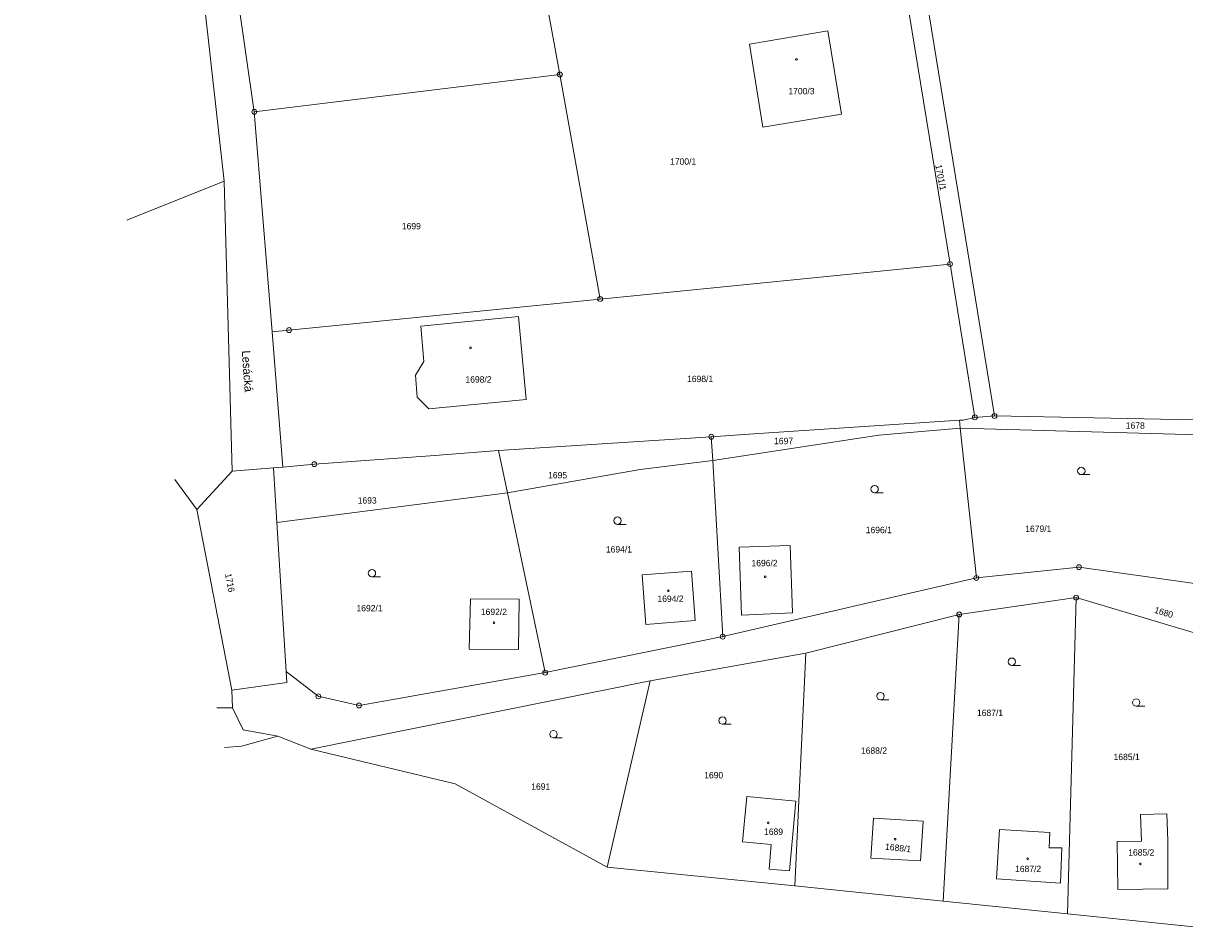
# Model space of a CAD drawing. Header units: metres. Extents: x -457056 to -456407, y -1113260 to -1112665.
# Tile 1 of 16: x -456968 to -456850, y -1113201 to -1113109. Entities that reach past the tile are written whole.
import ezdxf
from ezdxf.enums import TextEntityAlignment as Align

# ---------------------------------------------------------------- set-up
doc = ezdxf.new("R2010")
doc.units = ezdxf.units.M
for name, color, linetype, lineweight in [('KM_doplnkovy_popis', 7, 'Continuous', 0), ('KM_Parcelni_cislo', 7, 'Continuous', 0), ('KM_Plochy_katastr', 7, 'Continuous', 0), ('KM_Vlastnicka_hranice', 7, 'Continuous', 0)]:
    doc.layers.add(name, color=color, linetype=linetype, lineweight=lineweight)
doc.styles.add('Style-cs_Working', font='cs_Working.shx')

# ---------------------------------------------------------------- blocks, each defined once
blk = doc.blocks.new('4.02')
at = {"layer": 'KM_Plochy_katastr', "color": 251, "linetype": 'Continuous', "lineweight": 0}
blk.add_circle((-0.01, 0), 0.175, dxfattribs=at)
blk = doc.blocks.new('3.04')
at = {"layer": 'KM_Plochy_katastr', "color": 251, "linetype": 'Continuous', "lineweight": 0}
blk.add_line((0.01, 0), (1.76, 0), dxfattribs=at)
blk.add_circle((0.01, 0.75), 0.75, dxfattribs=at)
blk = doc.blocks.new('1.05')
at = {"layer": 'KM_doplnkovy_popis', "color": 251, "linetype": 'Continuous', "lineweight": 0}
for radius in [0.5, 0.0303]:
    blk.add_circle((0, 0), radius, dxfattribs=at)

msp = doc.modelspace()

# ---------------------------------------------------------------- linework, layer by layer
at = {"layer": 'KM_Vlastnicka_hranice', "linetype": 'Continuous'}
for p, q in [((-456885.04, -1113050.12), (-456868.96, -1113149.17)), ((-456947.86, -1113094.14), (-456944.36, -1113118.19)), ((-456913.24, -1113114.38), (-456914.41, -1113107.89)), ((-456873.48, -1113133.69), (-456877.67, -1113107.98)), ((-456913.24, -1113114.38), (-456944.36, -1113118.19)), ((-456909.13, -1113137.26), (-456913.24, -1113114.38)), ((-456944.36, -1113118.19), (-456942.55, -1113140.59)), ((-456957.36, -1113129.22), (-456947.42, -1113125.25)), ((-456947.42, -1113125.25), (-456946.62, -1113154.78)), ((-456873.48, -1113133.69), (-456909.13, -1113137.26)), ((-456870.95, -1113149.31), (-456873.48, -1113133.69)), ((-456941.44, -1113154.37), (-456942.55, -1113140.59)), ((-456868.96, -1113149.17), (-456870.95, -1113149.31)), ((-456872.53, -1113149.61), (-456872.44, -1113150.41)), ((-456897.8, -1113151.29), (-456919.48, -1113152.7)), ((-456897.66, -1113153.69), (-456897.8, -1113151.29)), ((-456872.44, -1113150.41), (-456870.8, -1113165.67)), ((-456918.58, -1113157.01), (-456919.48, -1113152.7)), ((-456897.66, -1113153.69), (-456896.64, -1113171.65)), ((-456946.62, -1113154.78), (-456950.23, -1113158.69)), ((-456946.62, -1113154.78), (-456942.4, -1113154.44)), ((-456942.4, -1113154.44), (-456941.44, -1113154.37)), ((-456942.05, -1113160.03), (-456942.4, -1113154.44)), ((-456942.05, -1113160.03), (-456918.58, -1113157.01)), ((-456914.73, -1113175.32), (-456918.58, -1113157.01)), ((-456950.23, -1113158.69), (-456946.66, -1113177.1)), ((-456941.11, -1113175.21), (-456942.05, -1113160.03)), ((-456870.8, -1113165.67), (-456896.64, -1113171.65)), ((-456860.63, -1113167.68), (-456872.55, -1113169.39)), ((-456860.63, -1113167.68), (-456861.52, -1113199.89)), ((-456848.04, -1113171.43), (-456860.63, -1113167.68)), ((-456872.55, -1113169.39), (-456888.18, -1113173.32)), ((-456872.55, -1113169.39), (-456874.17, -1113198.59)), ((-456896.64, -1113171.65), (-456914.73, -1113175.32)), ((-456888.18, -1113173.32), (-456904.02, -1113176.14)), ((-456888.18, -1113173.32), (-456889.29, -1113197.05)), ((-456904.02, -1113176.14), (-456938.6, -1113183.12)), ((-456904.02, -1113176.14), (-456908.4, -1113195.12)), ((-456946.66, -1113177.1), (-456946.59, -1113178.91)), ((-456946.59, -1113178.91), (-456948.16, -1113178.89)), ((-456938.6, -1113183.12), (-456941.96, -1113181.79)), ((-456908.4, -1113195.12), (-456889.29, -1113197.05)), ((-456889.29, -1113197.05), (-456874.17, -1113198.59)), ((-456874.17, -1113198.59), (-456861.52, -1113199.89)), ((-456861.52, -1113199.89), (-456847.66, -1113201.31))]:
    msp.add_line(p, q, dxfattribs=at)
at = {"layer": 'KM_Vlastnicka_hranice', "linetype": 'Continuous', "flags": 128}
for points in [[(-456967.9, -1113037.75), (-456954.25, -1113082.07), (-456950.87, -1113094.53), (-456947.42, -1113125.25)], [(-456893.91, -1113111.29), (-456885.94, -1113109.95), (-456884.53, -1113118.41), (-456892.54, -1113119.74), (-456893.91, -1113111.29)], [(-456942.55, -1113140.59), (-456940.82, -1113140.42), (-456909.13, -1113137.26)], [(-456927.09, -1113143.61), (-456927.41, -1113140.01), (-456917.44, -1113139.02), (-456916.66, -1113147.48), (-456926.59, -1113148.46), (-456927.76, -1113147.24), (-456927.95, -1113145), (-456927.09, -1113143.61)], [(-456868.96, -1113149.17), (-456848.64, -1113149.58), (-456840.01, -1113150.73)], [(-456872.53, -1113149.61), (-456893.46, -1113151), (-456897.8, -1113151.29)], [(-456870.95, -1113149.31), (-456872.16, -1113149.61), (-456872.53, -1113149.61)], [(-456897.66, -1113153.69), (-456880.73, -1113151.12), (-456872.44, -1113150.41)], [(-456872.44, -1113150.41), (-456846.9, -1113151.12), (-456839.39, -1113152.42), (-456840.01, -1113150.73)], [(-456919.48, -1113152.7), (-456925.97, -1113153.2), (-456938.24, -1113154.08), (-456941.44, -1113154.37)], [(-456918.58, -1113157.01), (-456905.04, -1113154.64), (-456897.66, -1113153.69)], [(-456952.47, -1113155.63), (-456950.23, -1113158.69)], [(-456894.71, -1113169.46), (-456894.96, -1113162.55), (-456889.78, -1113162.38), (-456889.52, -1113169.22), (-456894.71, -1113169.46)], [(-456870.8, -1113165.67), (-456860.34, -1113164.57), (-456844.99, -1113166.76)], [(-456904.47, -1113170.41), (-456899.45, -1113170.02), (-456899.82, -1113164.97), (-456904.85, -1113165.35), (-456904.47, -1113170.41)], [(-456917.44, -1113172.97), (-456922.46, -1113172.93), (-456922.35, -1113167.79), (-456917.38, -1113167.83), (-456917.44, -1113172.97)], [(-456946.66, -1113177.1), (-456941.04, -1113176.31), (-456941.11, -1113175.21)], [(-456914.73, -1113175.32), (-456933.69, -1113178.66), (-456937.84, -1113177.73), (-456941.11, -1113175.21)], [(-456946.59, -1113178.91), (-456945.51, -1113181.14), (-456941.96, -1113181.79)], [(-456941.96, -1113181.79), (-456945.68, -1113182.82), (-456947.41, -1113182.96)], [(-456938.6, -1113183.12), (-456923.89, -1113186.65), (-456908.4, -1113195.12)], [(-456889.84, -1113195.51), (-456889.19, -1113188.42), (-456894.2, -1113187.92), (-456894.61, -1113192.57), (-456891.7, -1113192.83), (-456891.92, -1113195.33), (-456889.84, -1113195.51)], [(-456876.21, -1113190.46), (-456881.27, -1113190.14), (-456881.55, -1113194.23), (-456876.49, -1113194.49), (-456876.21, -1113190.46)], [(-456851.38, -1113189.7), (-456851.3, -1113192.44), (-456851.29, -1113197.33), (-456856.39, -1113197.4), (-456856.46, -1113192.51), (-456853.98, -1113192.48), (-456854.07, -1113189.76), (-456851.38, -1113189.7)], [(-456862.08, -1113193.17), (-456862.23, -1113196.75), (-456868.74, -1113196.34), (-456868.45, -1113191.31), (-456863.33, -1113191.6), (-456863.39, -1113193.15), (-456862.08, -1113193.17)]]:
    msp.add_lwpolyline(points, dxfattribs=at)

# ---------------------------------------------------------------- block references
at = {"layer": 'KM_doplnkovy_popis', "linetype": 'Continuous', "xscale": 0.5, "yscale": 0.5, "zscale": 0.5}
for p in [(-456913.24, -1113114.38), (-456944.36, -1113118.19), (-456873.48, -1113133.69), (-456909.13, -1113137.26), (-456940.82, -1113140.42), (-456870.95, -1113149.31), (-456868.96, -1113149.17), (-456897.8, -1113151.29), (-456938.24, -1113154.08), (-456860.34, -1113164.57), (-456870.8, -1113165.67), (-456860.63, -1113167.68), (-456872.55, -1113169.39), (-456896.64, -1113171.65), (-456914.73, -1113175.32), (-456937.84, -1113177.73), (-456933.69, -1113178.66)]:
    msp.add_blockref('1.05', p, dxfattribs=at)
at = {"layer": 'KM_Plochy_katastr', "linetype": 'Continuous', "xscale": 0.5, "yscale": 0.5, "zscale": 0.5}
for name, p in [('4.02', (-456889.12, -1113112.84)), ('4.02', (-456922.32, -1113142.23)), ('3.04', (-456860.11, -1113155.15)), ('3.04', (-456881.17, -1113157)), ('3.04', (-456907.37, -1113160.21)), ('3.04', (-456932.38, -1113165.56)), ('4.02', (-456892.3, -1113165.56)), ('4.02', (-456902.17, -1113166.97)), ('4.02', (-456919.94, -1113170.24)), ('3.04', (-456867.19, -1113174.58)), ('3.04', (-456880.58, -1113178.08)), ('3.04', (-456854.53, -1113178.73)), ('3.04', (-456896.66, -1113180.58)), ('3.04', (-456913.89, -1113181.97)), ('4.02', (-456892.01, -1113190.62)), ('4.02', (-456879.07, -1113192.29)), ('4.02', (-456865.57, -1113194.28)), ('4.02', (-456854.09, -1113194.8))]:
    msp.add_blockref(name, p, dxfattribs=at)

# ---------------------------------------------------------------- texts
at = {"layer": 'KM_doplnkovy_popis', "linetype": 'Continuous', "style": 'Style-cs_Working'}
msp.add_text('Lesácká', height=0.85, rotation=274, dxfattribs=at).set_placement((-456945.49, -1113144.64), align=Align.CENTER)
at = {"layer": 'KM_Parcelni_cislo', "linetype": 'Continuous', "style": 'Style-cs_Working'}
for s, p in [('1700/3', (-456888.62, -1113116.4)), ('1700/1', (-456900.67, -1113123.57)), ('1699', (-456928.36, -1113130.16)), ('1698/2', (-456921.52, -1113145.77)), ('1698/1', (-456898.94, -1113145.72)), ('1695', (-456913.46, -1113155.53)), ('1693', (-456932.86, -1113158.1)), ('1696/1', (-456880.74, -1113161.11)), ('1694/1', (-456907.21, -1113163.08)), ('1696/2', (-456892.38, -1113164.48)), ('1692/1', (-456932.62, -1113169.08)), ('1692/2', (-456919.95, -1113169.45)), ('1688/2', (-456881.23, -1113183.59)), ('1685/1', (-456855.49, -1113184.23)), ('1690', (-456897.56, -1113186.09)), ('1691', (-456915.18, -1113187.25)), ('1685/2', (-456854, -1113193.96))]:
    msp.add_text(s, height=0.65, dxfattribs=at).set_placement(p, align=Align.CENTER)
for s, rotation, p in [('1701/1', 281, (-456874.74, -1113124.93)), ('1716', 281, (-456947.16, -1113166.22)), ('1680', 343, (-456851.8, -1113169.49))]:
    msp.add_text(s, height=0.65, rotation=rotation, dxfattribs=at).set_placement(p, align=Align.CENTER)
for s, p in [('1678', (-456854.61, -1113150.15)), ('1697', (-456890.44, -1113151.72)), ('1689', (-456891.46, -1113191.52))]:
    msp.add_text(s, height=0.65, dxfattribs=at).set_placement(p, align=Align.MIDDLE_CENTER)
for s, p in [('1679/1', (-456865.82, -1113160.98)), ('1687/1', (-456870.74, -1113179.74)), ('1687/2', (-456866.86, -1113195.64))]:
    msp.add_text(s, height=0.65, dxfattribs=at).set_placement(p)
msp.add_text('1694/2', height=0.65, dxfattribs=at).set_placement((-456900.63, -1113167.79), align=Align.MIDDLE_RIGHT)
msp.add_text('1688/1', height=0.65, rotation=354, dxfattribs=at).set_placement((-456878.77, -1113193.17), align=Align.MIDDLE_CENTER)

doc.saveas('drawing.dxf')
